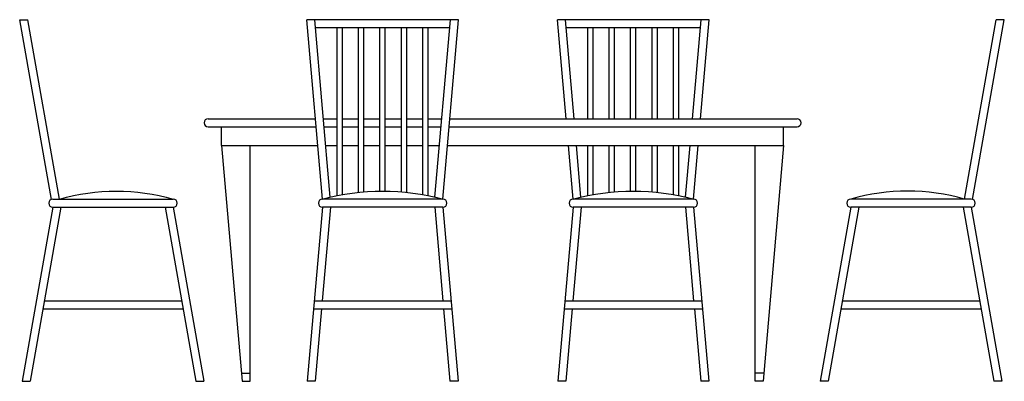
# Model space of a CAD drawing. Extents: x -5.2 to -1.52, y 3.07 to 4.42.
import ezdxf

# ---------------------------------------------------------------- set-up
doc = ezdxf.new("R2010")
doc.units = 0
doc.header["$MEASUREMENT"] = 0
doc.layers.get('0').update_dxf_attribs({"linetype": 'CONTINUOUS'})

msp = doc.modelspace()

# ---------------------------------------------------------------- linework, layer by layer
for p, q in [((-4.6293, 3.7178), (-4.5147, 3.0678)), ((-4.0418, 3.7178), (-4.0724, 3.3678)), ((-2.6853, 3.7178), (-3.1353, 3.7178)), ((-2.7154, 3.7178), (-2.6848, 3.3678)), ((-1.6477, 3.7178), (-2.0977, 3.7178)), ((-4.3716, 3.0978), (-4.3416, 3.0978)), ((-2.4256, 3.0978), (-2.4556, 3.0978)), ((-4.3716, 3.0678), (-4.3416, 3.0678)), ((-2.4256, 3.0678), (-2.4556, 3.0678))]:
    msp.add_line(p, q)
for points in [[(-5.0844, 3.7469), (-5.2027, 4.4178)], [(-5.2027, 4.4178), (-5.1723, 4.4178)], [(-5.0541, 3.7478), (-5.1723, 4.4178)], [(-3.5633, 4.4178), (-4.1305, 4.4178)], [(-4.0719, 3.7478), (-4.1305, 4.4178)], [(-4.0425, 3.7557), (-4.1004, 4.4178)], [(-3.6514, 3.7552), (-3.5934, 4.4178)], [(-3.6219, 3.7478), (-3.5633, 4.4178)], [(-2.6267, 4.4178), (-3.1939, 4.4178)], [(-3.1616, 4.0478), (-3.1939, 4.4178)], [(-3.1315, 4.0478), (-3.1638, 4.4178)], [(-2.6892, 4.0478), (-2.6568, 4.4178)], [(-2.6591, 4.0478), (-2.6267, 4.4178)], [(-1.6728, 3.7478), (-1.5547, 4.4178)], [(-1.6425, 3.7469), (-1.5242, 4.4178)], [(-1.5242, 4.4178), (-1.5547, 4.4178)], [(-3.596, 4.3878), (-4.0978, 4.3878)], [(-4.0169, 3.7608), (-4.0169, 4.3878)], [(-3.9969, 3.7646), (-3.9969, 4.3878)], [(-3.9369, 3.773), (-3.9369, 4.3878)], [(-3.9169, 3.7749), (-3.9169, 4.3878)], [(-3.8569, 3.7777), (-3.8569, 4.3878)], [(-3.8369, 3.7777), (-3.8369, 4.3878)], [(-3.7769, 3.7749), (-3.7769, 4.3878)], [(-3.7569, 3.773), (-3.7569, 4.3878)], [(-3.6969, 3.7646), (-3.6969, 4.3878)], [(-3.6769, 3.7608), (-3.6769, 4.3878)], [(-2.6594, 4.3878), (-3.1612, 4.3878)], [(-3.0803, 4.0478), (-3.0803, 4.3878)], [(-3.0603, 4.0478), (-3.0603, 4.3878)], [(-3.0003, 4.0478), (-3.0003, 4.3878)], [(-2.9803, 4.0478), (-2.9803, 4.3878)], [(-2.9203, 4.0478), (-2.9203, 4.3878)], [(-2.9003, 4.0478), (-2.9003, 4.3878)], [(-2.8403, 4.0478), (-2.8403, 4.3878)], [(-2.8203, 4.0478), (-2.8203, 4.3878)], [(-2.7603, 4.0478), (-2.7603, 4.3878)], [(-2.7403, 4.0478), (-2.7403, 4.3878)], [(-4.4986, 4.0478), (-4.0982, 4.0478)], [(-4.0681, 4.0478), (-4.0169, 4.0478)], [(-3.9969, 4.0478), (-3.9369, 4.0478)], [(-3.9169, 4.0478), (-3.8569, 4.0478)], [(-3.8369, 4.0478), (-3.7769, 4.0478)], [(-3.7569, 4.0478), (-3.6969, 4.0478)], [(-3.6769, 4.0478), (-3.6258, 4.0478)], [(-3.5957, 4.0478), (-2.2986, 4.0478)], [(-4.4986, 4.0178), (-4.0955, 4.0178)], [(-4.4486, 3.9478), (-4.4486, 4.0178)], [(-4.0654, 4.0178), (-4.0169, 4.0178)], [(-3.9969, 4.0178), (-3.9369, 4.0178)], [(-3.9169, 4.0178), (-3.8569, 4.0178)], [(-3.8369, 4.0178), (-3.7769, 4.0178)], [(-3.7569, 4.0178), (-3.6969, 4.0178)], [(-3.6769, 4.0178), (-3.6284, 4.0178)], [(-3.5983, 4.0178), (-2.2986, 4.0178)], [(-2.3486, 3.9478), (-2.3486, 4.0178)], [(-4.4486, 3.9478), (-4.3716, 3.0678)], [(-4.4486, 3.9478), (-4.0894, 3.9478)], [(-4.3416, 3.0678), (-4.3416, 3.9478)], [(-4.0593, 3.9478), (-4.0169, 3.9478)], [(-3.9969, 3.9478), (-3.9369, 3.9478)], [(-3.9169, 3.9478), (-3.8569, 3.9478)], [(-3.8369, 3.9478), (-3.7769, 3.9478)], [(-3.7569, 3.9478), (-3.6969, 3.9478)], [(-3.6769, 3.9478), (-3.6345, 3.9478)], [(-3.6044, 3.9478), (-2.3486, 3.9478)], [(-3.1353, 3.7478), (-3.1528, 3.9478)], [(-3.1059, 3.7557), (-3.1227, 3.9478)], [(-3.0803, 3.7608), (-3.0803, 3.9478)], [(-3.0603, 3.7646), (-3.0603, 3.9478)], [(-3.0003, 3.773), (-3.0003, 3.9478)], [(-2.9803, 3.7749), (-2.9803, 3.9478)], [(-2.9203, 3.7777), (-2.9203, 3.9478)], [(-2.9003, 3.7777), (-2.9003, 3.9478)], [(-2.8403, 3.7749), (-2.8403, 3.9478)], [(-2.8203, 3.773), (-2.8203, 3.9478)], [(-2.7603, 3.7646), (-2.7603, 3.9478)], [(-2.7403, 3.7608), (-2.7403, 3.9478)], [(-2.7148, 3.7552), (-2.6979, 3.9478)], [(-2.6853, 3.7478), (-2.6678, 3.9478)], [(-2.4556, 3.0678), (-2.4556, 3.9478)], [(-2.3486, 3.9478), (-2.4256, 3.0678)], [(-5.0793, 3.7178), (-5.1939, 3.0678)], [(-5.0488, 3.7178), (-5.1634, 3.0678)], [(-5.0793, 3.7478), (-4.6293, 3.7478)], [(-5.0793, 3.7178), (-4.6293, 3.7178)], [(-4.6598, 3.7178), (-4.5451, 3.0678)], [(-4.0719, 3.7178), (-4.1288, 3.0678)], [(-3.6219, 3.7478), (-4.0719, 3.7478)], [(-3.6219, 3.7178), (-4.0719, 3.7178)], [(-3.652, 3.7178), (-3.6214, 3.3678)], [(-3.6219, 3.7178), (-3.5651, 3.0678)], [(-3.1353, 3.7178), (-3.1922, 3.0678)], [(-3.1052, 3.7178), (-3.1358, 3.3678)], [(-2.6853, 3.7478), (-3.1353, 3.7478)], [(-2.6853, 3.7178), (-2.6285, 3.0678)], [(-2.0977, 3.7178), (-2.2123, 3.0678)], [(-2.0672, 3.7178), (-2.1818, 3.0678)], [(-1.6477, 3.7478), (-2.0977, 3.7478)], [(-1.6781, 3.7178), (-1.5635, 3.0678)], [(-1.6477, 3.7178), (-1.5331, 3.0678)], [(-5.1105, 3.3678), (-4.598, 3.3678)], [(-4.1025, 3.3678), (-3.5913, 3.3678)], [(-3.1659, 3.3678), (-2.6547, 3.3678)], [(-2.1289, 3.3678), (-1.6164, 3.3678)], [(-5.1158, 3.3378), (-4.5928, 3.3378)], [(-4.1052, 3.3378), (-3.5887, 3.3378)], [(-4.0751, 3.3378), (-4.0987, 3.0678)], [(-3.6188, 3.3378), (-3.5952, 3.0678)], [(-3.1686, 3.3378), (-2.6521, 3.3378)], [(-3.1385, 3.3378), (-3.1621, 3.0678)], [(-2.6822, 3.3378), (-2.6586, 3.0678)], [(-2.1342, 3.3378), (-1.6111, 3.3378)], [(-5.1939, 3.0678), (-5.1634, 3.0678)], [(-4.5451, 3.0678), (-4.5147, 3.0678)], [(-4.0987, 3.0678), (-4.1288, 3.0678)], [(-3.5651, 3.0678), (-3.5952, 3.0678)], [(-3.1621, 3.0678), (-3.1922, 3.0678)], [(-2.6285, 3.0678), (-2.6586, 3.0678)], [(-2.1818, 3.0678), (-2.2123, 3.0678)], [(-1.5331, 3.0678), (-1.5635, 3.0678)]]:
    msp.add_lwpolyline(points)
for points in [[(-5.0541, 3.7478, -0.141722), (-4.6293, 3.7478, -5.787334)], [(-4.0719, 3.7478, -0.133333), (-3.6219, 3.7478, -7.471466)], [(-3.1353, 3.7478, -0.133333), (-2.6853, 3.7478, -7.471466)], [(-1.6728, 3.7478, 0.141722), (-2.0977, 3.7478, 5.787334)]]:
    msp.add_lwpolyline(points, format="xyb")
for centre, start, end in [((-4.4986, 4.0328), 90, 270), ((-2.2986, 4.0328), 270, 90), ((-5.0793, 3.7328), 90, 270), ((-4.6293, 3.7328), 270, 90), ((-4.0719, 3.7328), 90, 270), ((-3.6219, 3.7328), 270, 90), ((-3.1353, 3.7328), 90, 270), ((-2.6853, 3.7328), 270, 90), ((-2.0977, 3.7328), 90, 270), ((-1.6477, 3.7328), 270, 90)]:
    msp.add_arc(centre, 0.015, start, end)

doc.saveas('drawing.dxf')
